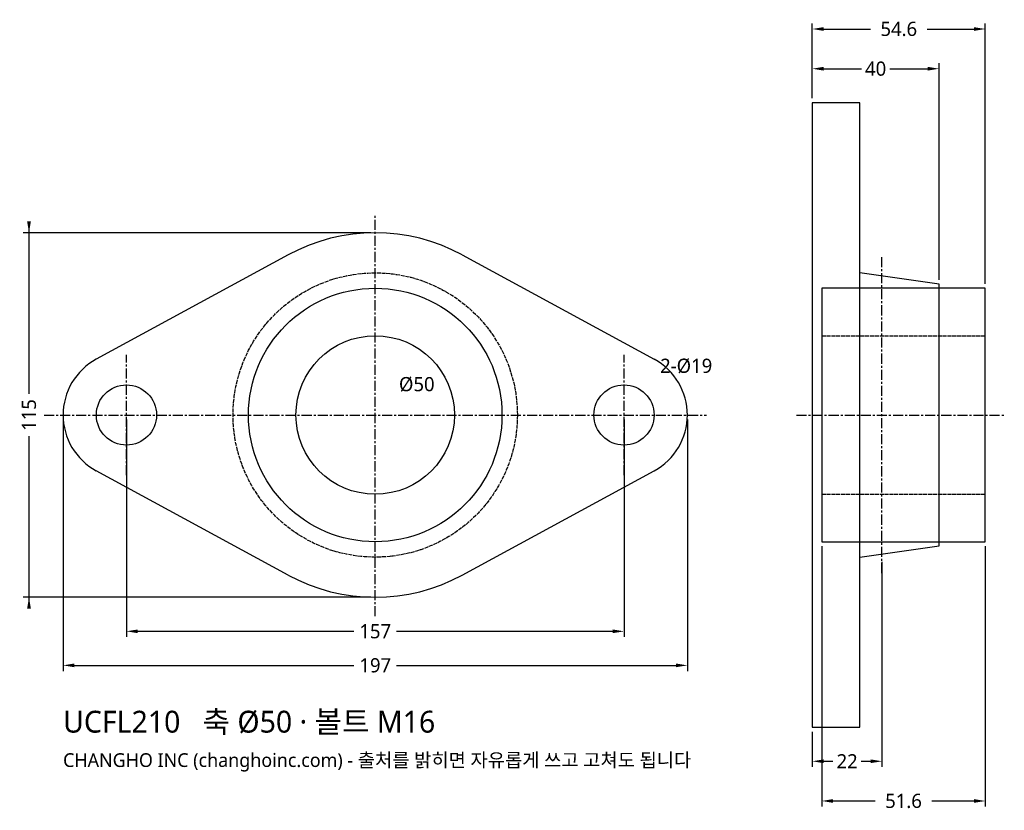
# Model space of a CAD drawing. Header units: millimetres. Extents: x -112 to 198, y -125 to 125.
import ezdxf

# ---------------------------------------------------------------- set-up
doc = ezdxf.new("R2010")
doc.units = ezdxf.units.MM
doc.linetypes.add('CENTER', pattern=[5.08, 3.175, -0.635, 0.635, -0.635])
doc.linetypes.add('DASHED', pattern=[1.524, 1.27, -0.254])
for name, color, linetype in [('문자', 7, 'CONTINUOUS'), ('숨은선', 3, 'DASHED'), ('외형선', 7, 'CONTINUOUS'), ('중심선', 1, 'CENTER'), ('치수', 4, 'CONTINUOUS')]:
    doc.layers.add(name, color=color, linetype=linetype)
doc.styles.add('CH_KOR', font='malgun.ttf')
doc.dimstyles.new('CH_DIM', dxfattribs={"dimtxt": 2.5, "dimasz": 2, "dimexe": 1, "dimexo": 0.8, "dimgap": 0.8, "dimtad": 1, "dimdec": 0, "dimtxsty": 'CH_KOR', "dimcen": 2.5, "dimclrd": 4, "dimclre": 4, "dimclrt": 4, "dimazin": 3, "dimtfac": 1, "dimtmove": 0, "dimatfit": 3})

# ---------------------------------------------------------------- blocks, each defined once
blk = doc.blocks.new('_CLOSEDFILLED')
at = {"color": 0, "linetype": 'BYBLOCK'}
blk.add_solid([(-1, 0.164), (0, 0), (-1, -0.164)], dxfattribs=at)
blk = doc.blocks.new('*D1')
at = {"color": 4}
for p, q in [((-98.5, -1.43), (-98.5, -80.78)), ((98.5, -1.43), (98.5, -80.78)), ((-94.92, -78.99), (-6.72, -78.99)), ((6.72, -78.99), (94.92, -78.99))]:
    blk.add_line(p, q, dxfattribs=at)
at = {"layer": 'Defpoints'}
for p in [(-98.5, 0), (98.5, 0), (-98.5, -78.99)]:
    blk.add_point(p, dxfattribs=at)
at = {"layer": '치수', "color": 4, "xscale": 3.581818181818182, "yscale": 3.581818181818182, "rotation": 180}
blk.add_blockref('_CLOSEDFILLED', (-98.5, -78.99), dxfattribs=at)
at = {"layer": '치수', "color": 4, "xscale": 3.581818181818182, "yscale": 3.581818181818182}
blk.add_blockref('_CLOSEDFILLED', (98.5, -78.99), dxfattribs=at)
at = {"layer": '치수', "color": 4, "insert": (0, -78.99), "char_height": 4.477, "attachment_point": 5, "style": 'CH_KOR'}
blk.add_mtext('197', dxfattribs=at)
blk = doc.blocks.new('*D2')
at = {"color": 4}
for p, q in [((-78.5, -1.43), (-78.5, -70.04)), ((78.5, -1.43), (78.5, -70.04)), ((-74.92, -68.25), (-6.72, -68.25)), ((6.72, -68.25), (74.92, -68.25))]:
    blk.add_line(p, q, dxfattribs=at)
at = {"layer": 'Defpoints'}
for p in [(-78.5, 0), (78.5, 0), (-78.5, -68.25)]:
    blk.add_point(p, dxfattribs=at)
at = {"layer": '치수', "color": 4, "xscale": 3.581818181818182, "yscale": 3.581818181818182, "rotation": 180}
blk.add_blockref('_CLOSEDFILLED', (-78.5, -68.25), dxfattribs=at)
at = {"layer": '치수', "color": 4, "xscale": 3.581818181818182, "yscale": 3.581818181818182}
blk.add_blockref('_CLOSEDFILLED', (78.5, -68.25), dxfattribs=at)
at = {"layer": '치수', "color": 4, "insert": (0, -68.25), "char_height": 4.477, "attachment_point": 5, "style": 'CH_KOR'}
blk.add_mtext('157', dxfattribs=at)
blk = doc.blocks.new('*D3')
at = {"color": 4}
for p, q in [((-109.25, 61.08), (-109.25, 6.72)), ((-1.43, 57.5), (-111.04, 57.5)), ((-109.25, -6.72), (-109.25, -61.08)), ((-1.43, -57.5), (-111.04, -57.5))]:
    blk.add_line(p, q, dxfattribs=at)
at = {"layer": 'Defpoints'}
for p in [(-109.25, 57.5), (0, 57.5), (0, -57.5)]:
    blk.add_point(p, dxfattribs=at)
at = {"layer": '치수', "color": 4, "xscale": 3.581818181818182, "yscale": 3.581818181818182}
for p, rotation in [((-109.25, 57.5), 270), ((-109.25, -57.5), 90)]:
    blk.add_blockref('_CLOSEDFILLED', p, dxfattribs=dict(at, rotation=rotation))
at = {"layer": '치수', "color": 4, "insert": (-109.25, 0), "char_height": 4.477, "attachment_point": 5, "rotation": 90, "style": 'CH_KOR'}
blk.add_mtext('115', dxfattribs=at)
blk = doc.blocks.new('*D4')
at = {"color": 4}
for p, q in [((137.9, 99.93), (137.9, 111.04)), ((141.48, 109.25), (153.42, 109.25)), ((162.38, 109.25), (174.32, 109.25)), ((177.9, 42.69), (177.9, 111.04))]:
    blk.add_line(p, q, dxfattribs=at)
at = {"layer": 'Defpoints'}
for p in [(137.9, 109.25), (137.9, 98.5), (177.9, 41.26)]:
    blk.add_point(p, dxfattribs=at)
at = {"layer": '치수', "color": 4, "xscale": 3.581818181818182, "yscale": 3.581818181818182, "rotation": 180}
blk.add_blockref('_CLOSEDFILLED', (137.9, 109.25), dxfattribs=at)
at = {"layer": '치수', "color": 4, "xscale": 3.581818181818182, "yscale": 3.581818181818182}
blk.add_blockref('_CLOSEDFILLED', (177.9, 109.25), dxfattribs=at)
at = {"layer": '치수', "color": 4, "insert": (157.9, 109.25), "char_height": 4.477, "attachment_point": 5, "style": 'CH_KOR'}
blk.add_mtext('40', dxfattribs=at)
blk = doc.blocks.new('*D5')
at = {"color": 4}
for p, q in [((137.9, 99.93), (137.9, 123.57)), ((141.48, 121.78), (156.25, 121.78)), ((174.15, 121.78), (188.92, 121.78)), ((192.5, 41.43), (192.5, 123.57))]:
    blk.add_line(p, q, dxfattribs=at)
at = {"layer": 'Defpoints'}
for p in [(137.9, 121.78), (137.9, 98.5), (192.5, 40)]:
    blk.add_point(p, dxfattribs=at)
at = {"layer": '치수', "color": 4, "xscale": 3.581818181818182, "yscale": 3.581818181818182, "rotation": 180}
blk.add_blockref('_CLOSEDFILLED', (137.9, 121.78), dxfattribs=at)
at = {"layer": '치수', "color": 4, "xscale": 3.581818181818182, "yscale": 3.581818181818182}
blk.add_blockref('_CLOSEDFILLED', (192.5, 121.78), dxfattribs=at)
at = {"layer": '치수', "color": 4, "insert": (165.2, 121.78), "char_height": 4.477, "attachment_point": 5, "style": 'CH_KOR'}
blk.add_mtext('54.6', dxfattribs=at)
blk = doc.blocks.new('*D6')
at = {"color": 4}
for p, q in [((159.9, -46.28), (159.9, -111.04)), ((137.9, -99.93), (137.9, -111.04)), ((141.48, -109.25), (144.42, -109.25)), ((153.38, -109.25), (156.32, -109.25))]:
    blk.add_line(p, q, dxfattribs=at)
at = {"layer": 'Defpoints'}
for p in [(159.9, -44.85), (137.9, -98.5), (137.9, -109.25)]:
    blk.add_point(p, dxfattribs=at)
at = {"layer": '치수', "color": 4, "xscale": 3.581818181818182, "yscale": 3.581818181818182, "rotation": 180}
blk.add_blockref('_CLOSEDFILLED', (137.9, -109.25), dxfattribs=at)
at = {"layer": '치수', "color": 4, "xscale": 3.581818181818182, "yscale": 3.581818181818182}
blk.add_blockref('_CLOSEDFILLED', (159.9, -109.25), dxfattribs=at)
at = {"layer": '치수', "color": 4, "insert": (148.9, -109.25), "char_height": 4.477, "attachment_point": 5, "style": 'CH_KOR'}
blk.add_mtext('22', dxfattribs=at)
blk = doc.blocks.new('*D7')
at = {"color": 4}
for p, q in [((140.9, -41.43), (140.9, -123.57)), ((192.5, -41.43), (192.5, -123.57)), ((144.48, -121.78), (157.75, -121.78)), ((175.65, -121.78), (188.92, -121.78))]:
    blk.add_line(p, q, dxfattribs=at)
at = {"layer": 'Defpoints'}
for p in [(140.9, -40), (192.5, -40), (140.9, -121.78)]:
    blk.add_point(p, dxfattribs=at)
at = {"layer": '치수', "color": 4, "xscale": 3.581818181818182, "yscale": 3.581818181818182, "rotation": 180}
blk.add_blockref('_CLOSEDFILLED', (140.9, -121.78), dxfattribs=at)
at = {"layer": '치수', "color": 4, "xscale": 3.581818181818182, "yscale": 3.581818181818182}
blk.add_blockref('_CLOSEDFILLED', (192.5, -121.78), dxfattribs=at)
at = {"layer": '치수', "color": 4, "insert": (166.7, -121.78), "char_height": 4.477, "attachment_point": 5, "style": 'CH_KOR'}
blk.add_mtext('51.6', dxfattribs=at)

msp = doc.modelspace()

# ---------------------------------------------------------------- linework, layer by layer
at = {"layer": '숨은선'}
for p, q in [((140.9, 25), (192.5, 25)), ((140.9, -25), (192.5, -25))]:
    msp.add_line(p, q, dxfattribs=at)
msp.add_circle((0, 0), 44.85, dxfattribs=at)
at = {"layer": '외형선'}
for p, q in [((-27.47, 50.51), (-88.05, 17.57)), ((27.47, 50.51), (88.05, 17.57)), ((-27.47, -50.51), (-88.05, -17.57)), ((27.47, -50.51), (88.05, -17.57))]:
    msp.add_line(p, q, dxfattribs=at)
for points in [[(137.9, -98.5), (152.9, -98.5), (152.9, 98.5), (137.9, 98.5)], [(140.9, -40), (192.5, -40), (192.5, 40), (140.9, 40)]]:
    msp.add_lwpolyline(points, close=True, dxfattribs=at)
msp.add_lwpolyline([(152.9, -44.85), (177.9, -41.26), (177.9, 41.26), (152.9, 44.85)], dxfattribs=at)
for centre, radius in [((0, 0), 40), ((0, 0), 25), ((-78.5, 0), 9.5), ((78.5, 0), 9.5)]:
    msp.add_circle(centre, radius, dxfattribs=at)
for centre, radius, start, end in [((0, 0), 57.5, 61.4643, 118.5357), ((-78.5, 0), 20, 118.5357, 241.4643), ((78.5, 0), 20, -61.4643, 61.4643), ((0, 0), 57.5, 241.4643, 298.5357)]:
    msp.add_arc(centre, radius, start, end, dxfattribs=at)
at = {"layer": '중심선'}
for p, q in [((0, -63.5), (0, 63.5)), ((159.9, -49.85), (159.9, 49.85)), ((-78.5, -19), (-78.5, 19)), ((78.5, -19), (78.5, 19)), ((-104.5, 0), (104.5, 0)), ((132.9, 0), (198.5, 0))]:
    msp.add_line(p, q, dxfattribs=at)

# ---------------------------------------------------------------- texts
at = {"layer": '문자', "style": 'CH_KOR'}
for s, height, p in [('UCFL210   축 Ø50 · 볼트 M16', 6.895, (-98.5, -100.21)), ('CHANGHO INC (changhoinc.com) - 출처를 밝히면 자유롭게 쓰고 고쳐도 됩니다', 4.334, (-98.5, -111.05))]:
    msp.add_text(s, height=height, dxfattribs=at).set_placement(p)
at = {"layer": '치수', "style": 'CH_KOR'}
for s, p in [('2-Ø19', (89.9, 13.3)), ('Ø50', (7.5, 7.5))]:
    msp.add_text(s, height=4.477, dxfattribs=at).set_placement(p)

# ---------------------------------------------------------------- dimensions: what is measured, and where the dimension line sits
at = {"layer": '치수'}
for base, p1, p2, text, picture, middle in [((137.9, 121.78), (137.9, 98.5), (192.5, 40), '54.6', '*D5', (165.2, 121.78)), ((140.9, -121.78), (140.9, -40), (192.5, -40), '51.6', '*D7', (166.7, -121.78))]:
    dim = msp.add_linear_dim(base=base, p1=p1, p2=p2, text=text, dimstyle='CH_DIM', override={"dimscale": 1.790909, "dimdec": 1, "dimzin": 8, "dimdsep": 46}, dxfattribs=at)
    dim.commit()
    dim.dimension.update_dxf_attribs({"geometry": picture, "text_midpoint": middle})
for base, p1, p2, picture, middle in [((137.9, 109.25), (137.9, 98.5), (177.9, 41.26), '*D4', (157.9, 109.25)), ((-98.5, -78.99), (-98.5, 0), (98.5, 0), '*D1', (0, -78.99)), ((-78.5, -68.25), (-78.5, 0), (78.5, 0), '*D2', (0, -68.25)), ((137.9, -109.25), (137.9, -98.5), (159.9, -44.85), '*D6', (148.9, -109.25))]:
    dim = msp.add_linear_dim(base=base, p1=p1, p2=p2, dimstyle='CH_DIM', override={"dimscale": 1.790909, "dimdec": 1, "dimzin": 8, "dimdsep": 46}, dxfattribs=at)
    dim.commit()
    dim.dimension.update_dxf_attribs({"geometry": picture, "text_midpoint": middle})
dim = msp.add_linear_dim(base=(-109.25, 57.5), p1=(0, 57.5), p2=(0, -57.5), angle=90, dimstyle='CH_DIM', override={"dimscale": 1.790909, "dimdec": 1, "dimzin": 8, "dimdsep": 46}, dxfattribs=at)
dim.commit()
dim.dimension.update_dxf_attribs({"geometry": '*D3', "text_midpoint": (-109.25, 0)})

doc.saveas('drawing.dxf')
